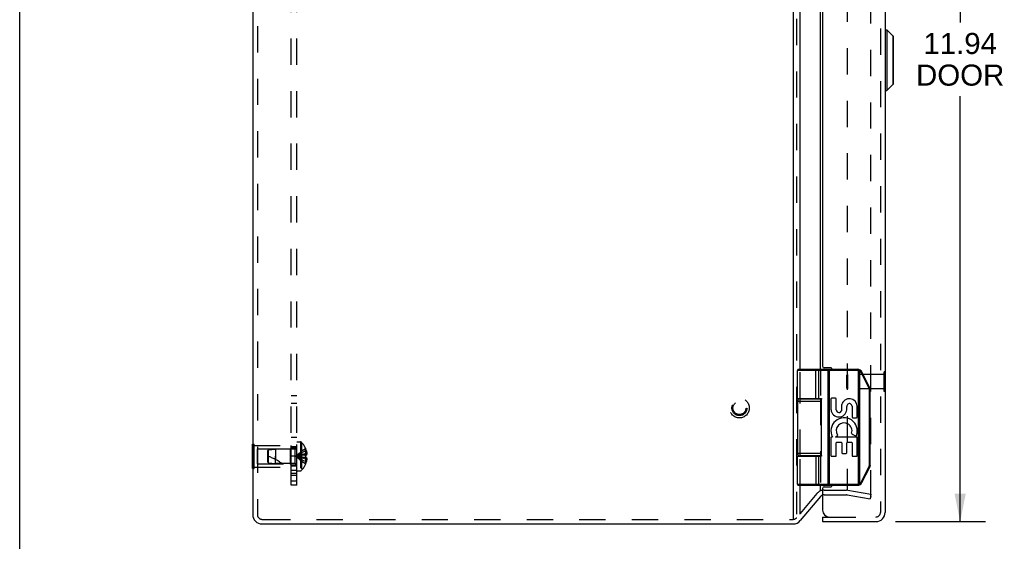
# Model space of a CAD drawing. Header units: inches. Extents: x 0 to 61.8, y 0 to 40.
# Tile 2 of 8: x 0 to 12.7, y 14.2 to 21. Entities that reach past the tile are written whole.
import ezdxf

# ---------------------------------------------------------------- set-up
doc = ezdxf.new("R2010")
doc.units = ezdxf.units.IN
doc.header["$LTSCALE"] = 3.4
doc.header["$MEASUREMENT"] = 0
doc.linetypes.add('HIDDEN', pattern=[0.2, 0.1, -0.1])
doc.layers.get('0').update_dxf_attribs({"linetype": 'CONTINUOUS'})
for name, color, linetype in [('DEFAULT_2', 8, 'HIDDEN'), ('DIMENSIONS', 7, 'CONTINUOUS'), ('DOOR_ASSEMBLY', 7, 'CONTINUOUS'), ('SUBPANEL', 7, 'CONTINUOUS')]:
    doc.layers.add(name, color=color, linetype=linetype)
doc.styles.get("Standard").update_dxf_attribs({"font": 'arial.ttf'})
doc.dimstyles.new('DIMSTYLE_1', dxfattribs={"dimtxt": 0.272727, "dimasz": 0.363636, "dimexe": 0.09, "dimexo": 0.07, "dimgap": 0.0375, "dimtad": 0, "dimtih": 1, "dimtoh": 1, "dimzin": 4, "dimdsep": 46, "dimtxsty": 'Standard', "dimblk": '_FILLED', "dimblk1": '_FILLED', "dimblk2": '_FILLED', "dimcen": 0.09, "dimadec": 3, "dimazin": 1, "dimtfac": 1, "dimtdec": 3, "dimtofl": 0, "dimtmove": 0, "dimatfit": 3, "dimldrblk": '_FILLED', "dimfxl": 0, "dimtolj": 1, "dimtzin": 4, "dimarcsym": 0})

# ---------------------------------------------------------------- blocks, each defined once
blk = doc.blocks.new('_FILLED')
at = {"color": 0, "linetype": 'ByBlock'}
blk.add_solid([(0, 0), (-1, 0.2), (-1, -0.2)], dxfattribs=at)
blk = doc.blocks.new('*D13')
at = {"layer": 'DIMENSIONS', "color": 2, "linetype": 'Continuous'}
for p, q in [((11.336, 26.41), (12.5, 26.41)), ((12.172, 26.41), (12.172, 20.928)), ((12.172, 14.47), (12.172, 19.974)), ((11.336, 14.47), (12.5, 14.47))]:
    blk.add_line(p, q, dxfattribs=at)
at = {"layer": 'DIMENSIONS', "color": 2, "linetype": 'Continuous', "xscale": 0.3636363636, "yscale": 0.3636363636, "zscale": 0.3636363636}
for p, rotation in [((12.172, 26.41), 90), ((12.172, 14.47), 270)]:
    blk.add_blockref('_FILLED', p, dxfattribs=dict(at, rotation=rotation))
at = {"layer": 'DIMENSIONS', "color": 2, "linetype": 'Continuous', "insert": (12.172, 20.792), "char_height": 0.2727, "width": 1.1416, "attachment_point": 2, "line_spacing_factor": 0.9}
blk.add_mtext('11.94\\PDOOR', dxfattribs=at)

msp = doc.modelspace()

# ---------------------------------------------------------------- linework, layer by layer
at = {"color": 7, "linetype": 'Continuous'}
for p, q in [((0, 0), (0, 40)), ((3.012, 15.471), (3.016, 15.471)), ((3.012, 15.159), (3.012, 15.471)), ((3.012, 15.315), (3.016, 15.315)), ((3.012, 15.159), (3.016, 15.159))]:
    msp.add_line(p, q, dxfattribs=at)
at = {"color": 3, "linetype": 'Continuous'}
for p, q in [((10.01, 26.42), (10.01, 14.502)), ((3.016, 26.32), (3.016, 14.56)), ((10.101, 16.44), (10.101, 24.44)), ((10.364, 16.44), (10.364, 24.44)), ((10.101, 16.06), (10.101, 16.065)), ((10.364, 16.06), (10.364, 16.065)), ((10.101, 15.315), (10.101, 15.32)), ((10.364, 15.315), (10.364, 15.32)), ((10.101, 14.566), (10.101, 14.94)), ((10.364, 14.879), (10.364, 14.94)), ((10.364, 14.796), (10.101, 14.483)), ((3.136, 14.44), (10.01, 14.44))]:
    msp.add_line(p, q, dxfattribs=at)
for centre, radius, start, end in [((10.41, 14.758), 0.06, 108.8115, 140), ((3.136, 14.56), 0.12, 180, 270), ((10.01, 14.56), 0.12, 270, 320)]:
    msp.add_arc(centre, radius, start, end, dxfattribs=at)
at = {"layer": 'DEFAULT_2', "color": 8, "linetype": 'HIDDEN'}
for p, q in [((10.055, 26.415), (10.055, 14.566)), ((3.076, 26.32), (3.076, 14.56)), ((10.71, 26.035), (10.71, 14.89)), ((11.017, 14.794), (11.017, 26.086)), ((10.101, 16.065), (10.101, 16.44)), ((10.364, 16.44), (10.364, 16.065)), ((10.101, 15.32), (10.101, 16.06)), ((10.364, 16.06), (10.364, 15.32)), ((3.016, 15.471), (3.033, 15.471)), ((3.033, 15.159), (3.033, 15.471)), ((3.033, 15.455), (3.512, 15.455)), ((3.502, 15.41), (3.512, 15.42)), ((3.512, 15.175), (3.512, 15.455)), ((3.587, 15.502), (3.634, 15.502)), ((3.587, 15.129), (3.587, 15.502)), ((3.634, 15.502), (3.634, 15.129)), ((3.649, 15.495), (3.649, 15.135)), ((3.016, 15.315), (3.033, 15.315)), ((3.075, 15.41), (3.502, 15.41)), ((3.075, 15.41), (3.075, 15.22)), ((3.212, 15.389), (3.222, 15.4)), ((3.212, 15.241), (3.212, 15.389)), ((3.222, 15.4), (3.312, 15.409)), ((3.222, 15.23), (3.222, 15.4)), ((3.559, 15.409), (3.312, 15.409)), ((3.312, 15.409), (3.312, 15.315)), ((3.312, 15.315), (3.312, 15.273)), ((3.312, 15.221), (3.312, 15.315)), ((3.502, 15.41), (3.502, 15.22)), ((3.559, 15.409), (3.559, 15.221)), ((3.636, 15.324), (3.616, 15.321)), ((3.657, 15.326), (3.636, 15.324)), ((3.679, 15.328), (3.657, 15.326)), ((3.701, 15.331), (3.678, 15.328)), ((3.701, 15.3), (3.678, 15.302)), ((3.701, 15.415), (3.7, 15.414)), ((3.7, 15.414), (3.701, 15.413)), ((3.701, 15.331), (3.7, 15.331)), ((3.701, 15.328), (3.7, 15.331)), ((3.7, 15.3), (3.701, 15.302)), ((3.701, 15.3), (3.7, 15.3)), ((3.701, 15.413), (3.701, 15.331)), ((3.701, 15.384), (3.711, 15.384)), ((3.701, 15.35), (3.716, 15.35)), ((3.701, 15.331), (3.711, 15.331)), ((3.711, 15.3), (3.701, 15.3)), ((3.701, 15.3), (3.701, 15.217)), ((10.101, 14.94), (10.101, 15.315)), ((10.364, 15.315), (10.364, 14.94)), ((3.033, 15.175), (3.512, 15.175)), ((3.075, 15.22), (3.502, 15.22)), ((3.212, 15.241), (3.222, 15.23)), ((3.222, 15.23), (3.312, 15.221)), ((3.559, 15.221), (3.312, 15.221)), ((3.502, 15.22), (3.512, 15.21)), ((3.701, 15.217), (3.7, 15.216)), ((3.7, 15.216), (3.701, 15.216)), ((3.701, 15.28), (3.716, 15.28)), ((3.701, 15.247), (3.711, 15.247)), ((3.016, 15.159), (3.033, 15.159)), ((3.587, 15.129), (3.634, 15.129)), ((10.318, 14.835), (10.055, 14.522)), ((10.41, 14.878), (10.699, 14.878)), ((10.41, 14.818), (10.699, 14.818)), ((10.71, 14.817), (11.006, 14.765)), ((10.72, 14.876), (11.017, 14.824)), ((11.017, 14.824), (11.006, 14.765)), ((3.136, 14.5), (3.163, 14.5)), ((3.163, 14.5), (9.99, 14.5)), ((9.99, 14.5), (10.01, 14.5))]:
    msp.add_line(p, q, dxfattribs=at)
for points in [[(3.7, 15.414), (3.678, 15.401), (3.657, 15.386), (3.636, 15.37), (3.616, 15.353), (3.596, 15.334), (3.577, 15.315)], [(3.701, 15.384), (3.679, 15.374), (3.657, 15.364), (3.636, 15.353), (3.616, 15.341), (3.596, 15.328), (3.577, 15.315)], [(3.701, 15.35), (3.679, 15.345), (3.657, 15.34), (3.636, 15.334), (3.616, 15.328), (3.596, 15.322), (3.577, 15.315)], [(3.616, 15.321), (3.596, 15.318), (3.577, 15.315)], [(3.616, 15.321), (3.596, 15.318), (3.577, 15.315)], [(3.7, 15.216), (3.678, 15.23), (3.657, 15.244), (3.636, 15.26), (3.616, 15.277), (3.596, 15.296), (3.577, 15.315)], [(3.701, 15.28), (3.679, 15.285), (3.657, 15.29), (3.636, 15.296), (3.616, 15.302), (3.596, 15.308), (3.577, 15.315)], [(3.701, 15.247), (3.679, 15.256), (3.657, 15.266), (3.636, 15.277), (3.616, 15.289), (3.596, 15.302), (3.577, 15.315)], [(3.679, 15.302), (3.657, 15.304), (3.636, 15.307), (3.616, 15.309), (3.596, 15.312), (3.577, 15.315)], [(3.657, 15.304), (3.636, 15.307), (3.616, 15.309), (3.596, 15.312), (3.577, 15.315)], [(3.7, 15.331), (3.701, 15.328), (3.701, 15.325), (3.701, 15.323), (3.701, 15.32), (3.701, 15.318), (3.701, 15.315)], [(3.701, 15.315), (3.701, 15.313), (3.701, 15.31), (3.701, 15.307), (3.701, 15.305), (3.701, 15.302), (3.7, 15.3)], [(3.701, 15.32), (3.701, 15.323), (3.701, 15.325)], [(3.701, 15.305), (3.701, 15.307), (3.701, 15.31)], [(3.711, 15.384), (3.712, 15.379), (3.713, 15.375), (3.713, 15.371), (3.714, 15.367), (3.715, 15.363), (3.715, 15.358), (3.715, 15.354), (3.716, 15.35)], [(3.716, 15.35), (3.716, 15.348), (3.715, 15.345), (3.715, 15.343), (3.714, 15.341), (3.714, 15.338), (3.713, 15.336), (3.712, 15.333), (3.711, 15.331)], [(3.711, 15.3), (3.712, 15.297), (3.713, 15.294), (3.714, 15.292), (3.714, 15.29), (3.715, 15.287), (3.715, 15.285), (3.716, 15.283), (3.716, 15.28)], [(3.716, 15.28), (3.715, 15.276), (3.715, 15.272), (3.715, 15.268), (3.714, 15.263), (3.713, 15.259), (3.713, 15.255), (3.712, 15.251), (3.711, 15.247)], [(11.009, 14.786), (11.008, 14.786), (11.008, 14.786)], [(11.017, 14.794), (11.017, 14.793), (11.017, 14.793), (11.017, 14.792), (11.016, 14.791), (11.016, 14.791), (11.016, 14.79), (11.015, 14.789), (11.015, 14.789), (11.014, 14.788), (11.014, 14.788), (11.013, 14.787), (11.013, 14.787), (11.012, 14.787), (11.012, 14.786), (11.011, 14.786), (11.01, 14.786), (11.01, 14.786), (11.009, 14.786)]]:
    msp.add_lwpolyline(points, dxfattribs=at)
for radius in [0.128, 0.0981, 0.094, 0.084]:
    msp.add_circle((9.315, 15.94), radius, dxfattribs=at)
for centre, radius, start, end in [((3.559, 15.437), 0.0282, 270, 360), ((3.634, 15.482), 0.02, 43.5138, 90), ((3.459, 15.315), 0.262, 22.3613, 43.5138), ((3.042, 14.77), 0.571, 52.1862, 72.6646), ((3.459, 15.315), 0.261, 15.1941, 22.0894), ((3.559, 15.193), 0.0282, 0, 90), ((3.459, 15.315), 0.262, 316.4862, 337.6387), ((3.459, 15.315), 0.261, 337.9106, 344.8059), ((3.634, 15.149), 0.02, 270, 316.4862), ((10.41, 14.758), 0.12, 90, 140), ((10.41, 14.758), 0.06, 90, 108.8115), ((10.699, 14.758), 0.12, 80, 90), ((10.699, 14.758), 0.06, 80, 90), ((3.136, 14.56), 0.06, 180, 270), ((10.01, 14.56), 0.06, 270, 320)]:
    msp.add_arc(centre, radius, start, end, dxfattribs=at)
at = {"layer": 'DOOR_ASSEMBLY', "color": 8, "linetype": 'HIDDEN'}
for p, q in [((11.141, 26.29), (11.141, 14.59)), ((10.705, 16.364), (10.715, 16.374)), ((10.705, 16.196), (10.705, 16.364)), ((11.187, 16.374), (10.715, 16.374)), ((10.715, 16.374), (10.715, 16.186)), ((11.201, 16.408), (11.187, 16.408)), ((11.187, 16.152), (11.187, 16.408)), ((10.705, 16.196), (10.715, 16.186)), ((11.187, 16.186), (10.715, 16.186)), ((11.201, 16.152), (11.187, 16.152)), ((10.481, 14.53), (11.081, 14.53))]:
    msp.add_line(p, q, dxfattribs=at)
at = {"layer": 'DOOR_ASSEMBLY', "color": 3, "linetype": 'Continuous'}
for p, q in [((11.201, 26.29), (11.201, 14.59)), ((10.391, 24.4), (10.391, 16.48)), ((10.496, 16.46), (10.411, 16.46)), ((10.411, 14.92), (10.496, 14.92)), ((10.391, 14.9), (10.391, 14.62)), ((10.391, 14.47), (11.081, 14.47))]:
    msp.add_line(p, q, dxfattribs=at)
at = {"layer": 'DOOR_ASSEMBLY', "color": 7, "linetype": 'Continuous'}
for p, q in [((11.204, 20.834), (11.223, 20.834)), ((11.204, 20.046), (11.204, 20.834)), ((11.223, 20.834), (11.306, 20.751)), ((11.223, 20.834), (11.223, 20.046)), ((11.306, 20.129), (11.306, 20.751)), ((11.308, 20.134), (11.308, 20.746)), ((11.204, 20.046), (11.223, 20.046)), ((11.223, 20.046), (11.306, 20.129)), ((10.845, 16.44), (10.081, 16.44)), ((10.298, 16.44), (10.298, 16.44)), ((10.299, 16.44), (10.298, 16.44)), ((10.299, 16.44), (10.299, 16.44)), ((10.299, 16.44), (10.299, 16.44)), ((10.299, 16.44), (10.299, 16.44)), ((10.481, 14.94), (10.481, 16.44)), ((10.845, 16.427), (10.845, 16.44)), ((10.845, 16.427), (10.068, 16.427)), ((10.068, 16.065), (10.068, 16.427)), ((10.305, 16.065), (10.305, 16.427)), ((10.305, 16.065), (10.305, 16.427)), ((10.341, 16.065), (10.341, 16.427)), ((10.461, 16.435), (10.461, 16.436)), ((10.461, 16.434), (10.461, 16.435)), ((10.461, 16.435), (10.461, 16.435)), ((10.461, 16.435), (10.461, 16.435)), ((10.461, 16.434), (10.461, 16.434)), ((10.461, 16.434), (10.461, 16.434)), ((10.461, 16.433), (10.461, 16.433)), ((10.461, 16.432), (10.461, 16.433)), ((10.461, 16.432), (10.461, 16.432)), ((10.461, 16.431), (10.461, 16.432)), ((10.461, 16.431), (10.461, 16.431)), ((10.461, 16.431), (10.461, 16.431)), ((10.462, 16.43), (10.461, 16.431)), ((10.462, 16.43), (10.462, 16.43)), ((10.462, 16.429), (10.462, 16.43)), ((10.462, 16.429), (10.462, 16.429)), ((10.462, 16.428), (10.462, 16.429)), ((10.462, 16.428), (10.462, 16.428)), ((10.462, 16.428), (10.462, 16.428)), ((10.462, 14.953), (10.462, 16.428)), ((10.857, 16.426), (10.86, 16.438)), ((10.857, 14.955), (10.857, 16.426)), ((10.875, 16.42), (10.876, 16.42)), ((10.875, 16.419), (10.875, 16.42)), ((10.875, 14.961), (10.875, 16.419)), ((10.875, 16.419), (10.875, 16.419)), ((10.876, 16.421), (10.877, 16.422)), ((10.876, 16.421), (10.876, 16.421)), ((10.876, 16.42), (10.876, 16.421)), ((10.877, 16.423), (10.878, 16.423)), ((10.877, 16.423), (10.877, 16.423)), ((10.877, 16.423), (10.877, 16.423)), ((10.877, 16.422), (10.877, 16.423)), ((10.877, 16.422), (10.877, 16.422)), ((10.878, 16.425), (10.879, 16.425)), ((10.878, 16.425), (10.878, 16.425)), ((10.878, 16.424), (10.878, 16.425)), ((10.878, 16.424), (10.878, 16.424)), ((10.878, 16.424), (10.878, 16.424)), ((10.878, 16.423), (10.878, 16.424)), ((10.879, 16.426), (10.879, 16.426)), ((10.879, 16.426), (10.879, 16.426)), ((10.879, 16.426), (10.879, 16.426)), ((10.879, 16.425), (10.879, 16.426)), ((10.993, 16.197), (10.891, 16.4)), ((10.891, 16.4), (10.892, 16.4)), ((10.892, 16.4), (10.893, 16.4)), ((10.893, 16.4), (10.894, 16.401)), ((10.894, 16.401), (10.895, 16.402)), ((10.894, 16.401), (10.894, 16.401)), ((10.895, 16.402), (10.896, 16.402)), ((10.896, 16.402), (10.897, 16.403)), ((10.896, 16.402), (10.896, 16.402)), ((10.897, 16.403), (10.898, 16.403)), ((10.897, 16.403), (10.897, 16.403)), ((10.898, 16.404), (10.899, 16.404)), ((10.898, 16.403), (10.898, 16.404)), ((10.898, 16.403), (10.898, 16.403)), ((10.899, 16.404), (10.9, 16.404)), ((10.899, 16.404), (10.899, 16.404)), ((10.899, 16.404), (10.899, 16.404)), ((10.899, 16.404), (10.899, 16.404)), ((10.9, 16.404), (10.9, 16.404)), ((10.9, 16.404), (10.9, 16.404)), ((11.002, 16.203), (10.901, 16.406)), ((11.205, 16.408), (11.201, 16.408)), ((11.205, 16.152), (11.205, 16.408)), ((10.993, 16.198), (10.994, 16.198)), ((10.993, 16.197), (10.993, 16.198)), ((10.994, 16.198), (10.995, 16.199)), ((10.995, 16.199), (10.996, 16.199)), ((10.995, 16.199), (10.995, 16.199)), ((10.996, 16.199), (10.997, 16.2)), ((10.997, 16.2), (10.998, 16.2)), ((10.997, 16.2), (10.997, 16.2)), ((10.998, 16.201), (10.999, 16.201)), ((10.998, 16.2), (10.998, 16.201)), ((10.999, 16.201), (11, 16.201)), ((10.999, 16.201), (10.999, 16.201)), ((11, 16.202), (11.001, 16.202)), ((11, 16.202), (11, 16.202)), ((11, 16.201), (11, 16.202)), ((11, 16.201), (11, 16.201)), ((11.001, 16.202), (11.001, 16.202)), ((11.001, 16.202), (11.001, 16.202)), ((11.001, 16.202), (11.001, 16.202)), ((10.098, 16.06), (10.377, 16.06)), ((10.148, 16.065), (10.148, 16.06)), ((10.304, 16.065), (10.304, 16.06)), ((10.5, 16.058), (10.5, 15.917)), ((10.56, 16.066), (10.508, 16.066)), ((10.568, 15.916), (10.568, 16.058)), ((10.998, 16.175), (11.009, 16.175)), ((10.998, 15.205), (10.998, 16.175)), ((11.009, 15.205), (11.009, 16.175)), ((11.205, 16.152), (11.201, 16.152)), ((10.068, 16.03), (10.379, 16.03)), ((10.068, 16.03), (10.068, 15.35)), ((10.379, 15.325), (10.379, 16.055)), ((10.638, 15.984), (10.638, 15.91)), ((10.704, 15.918), (10.704, 15.96)), ((10.773, 15.963), (10.773, 15.823)), ((10.84, 15.823), (10.84, 15.963)), ((10.781, 15.815), (10.832, 15.815)), ((10.5, 15.557), (10.5, 15.325)), ((10.52, 15.565), (10.508, 15.565)), ((10.557, 15.565), (10.583, 15.583)), ((10.832, 15.565), (10.557, 15.565)), ((10.774, 15.6), (10.819, 15.58)), ((10.84, 15.325), (10.84, 15.557)), ((10.568, 15.325), (10.568, 15.489)), ((10.577, 15.498), (10.632, 15.498)), ((10.64, 15.489), (10.64, 15.36)), ((10.704, 15.36), (10.704, 15.489)), ((10.712, 15.498), (10.764, 15.498)), ((10.773, 15.489), (10.773, 15.325)), ((10.379, 15.35), (10.068, 15.35)), ((10.068, 15.315), (10.359, 15.315)), ((10.068, 14.953), (10.068, 15.315)), ((10.377, 15.32), (10.098, 15.32)), ((10.148, 15.32), (10.148, 15.315)), ((10.304, 15.32), (10.304, 15.315)), ((10.341, 14.953), (10.341, 15.315)), ((10.508, 15.317), (10.56, 15.317)), ((10.648, 15.351), (10.695, 15.351)), ((10.781, 15.317), (10.832, 15.317)), ((10.891, 14.98), (10.993, 15.183)), ((10.901, 14.975), (11.002, 15.177)), ((10.993, 15.183), (10.994, 15.182)), ((10.994, 15.182), (10.994, 15.182)), ((10.995, 15.181), (10.996, 15.181)), ((10.996, 15.181), (10.997, 15.181)), ((10.997, 15.181), (10.997, 15.18)), ((10.997, 15.18), (10.998, 15.18)), ((10.998, 15.205), (11.009, 15.205)), ((10.998, 15.18), (10.998, 15.18)), ((10.998, 15.18), (10.999, 15.179)), ((10.999, 15.179), (10.999, 15.179)), ((10.999, 15.179), (10.999, 15.179)), ((10.999, 15.179), (11, 15.179)), ((11, 15.179), (11, 15.179)), ((11, 15.179), (11, 15.179)), ((11, 15.179), (11, 15.178)), ((11, 15.178), (11.001, 15.178)), ((10.068, 14.953), (10.845, 14.953)), ((10.081, 14.94), (10.845, 14.94)), ((10.299, 14.94), (10.298, 14.94)), ((10.298, 14.94), (10.298, 14.94)), ((10.299, 14.94), (10.299, 14.94)), ((10.299, 14.94), (10.299, 14.94)), ((10.299, 14.94), (10.299, 14.94)), ((10.299, 14.94), (10.299, 14.94)), ((10.462, 14.95), (10.461, 14.95)), ((10.461, 14.95), (10.461, 14.949)), ((10.461, 14.949), (10.461, 14.949)), ((10.461, 14.949), (10.461, 14.948)), ((10.461, 14.948), (10.461, 14.948)), ((10.461, 14.948), (10.461, 14.948)), ((10.461, 14.948), (10.461, 14.947)), ((10.461, 14.947), (10.461, 14.947)), ((10.461, 14.947), (10.461, 14.946)), ((10.461, 14.946), (10.461, 14.946)), ((10.461, 14.946), (10.461, 14.946)), ((10.461, 14.946), (10.461, 14.945)), ((10.462, 14.953), (10.462, 14.953)), ((10.462, 14.953), (10.462, 14.952)), ((10.462, 14.952), (10.462, 14.952)), ((10.462, 14.952), (10.462, 14.951)), ((10.462, 14.951), (10.462, 14.951)), ((10.462, 14.951), (10.462, 14.951)), ((10.462, 14.951), (10.462, 14.95)), ((10.845, 14.953), (10.845, 14.94)), ((10.857, 14.955), (10.86, 14.942)), ((10.875, 14.961), (10.875, 14.961)), ((10.875, 14.961), (10.875, 14.96)), ((10.875, 14.96), (10.876, 14.96)), ((10.876, 14.96), (10.876, 14.959)), ((10.876, 14.959), (10.876, 14.959)), ((10.876, 14.959), (10.877, 14.958)), ((10.877, 14.958), (10.877, 14.958)), ((10.877, 14.958), (10.877, 14.958)), ((10.877, 14.958), (10.877, 14.957)), ((10.877, 14.957), (10.877, 14.957)), ((10.877, 14.957), (10.878, 14.957)), ((10.878, 14.957), (10.878, 14.956)), ((10.878, 14.956), (10.878, 14.956)), ((10.878, 14.956), (10.878, 14.956)), ((10.878, 14.956), (10.878, 14.955)), ((10.878, 14.955), (10.878, 14.955)), ((10.878, 14.955), (10.879, 14.955)), ((10.879, 14.955), (10.879, 14.954)), ((10.879, 14.954), (10.879, 14.954)), ((10.891, 14.98), (10.892, 14.98)), ((10.892, 14.98), (10.893, 14.98)), ((10.893, 14.98), (10.894, 14.979)), ((10.894, 14.979), (10.895, 14.979)), ((10.895, 14.979), (10.895, 14.978)), ((10.895, 14.978), (10.896, 14.978)), ((10.896, 14.978), (10.896, 14.978)), ((10.896, 14.978), (10.897, 14.978)), ((10.897, 14.978), (10.897, 14.977)), ((10.897, 14.977), (10.898, 14.977)), ((10.898, 14.977), (10.898, 14.977)), ((10.898, 14.977), (10.898, 14.977)), ((10.898, 14.977), (10.899, 14.977)), ((10.899, 14.977), (10.899, 14.976)), ((10.899, 14.976), (10.899, 14.976)), ((10.899, 14.976), (10.899, 14.976)), ((10.899, 14.976), (10.9, 14.976)), ((10.9, 14.976), (10.9, 14.976)), ((10.391, 14.53), (10.481, 14.53)), ((10.391, 14.53), (10.391, 14.47))]:
    msp.add_line(p, q, dxfattribs=at)
for points in [[(10.305, 16.427), (10.305, 16.428), (10.305, 16.428), (10.305, 16.428), (10.305, 16.428), (10.305, 16.428), (10.305, 16.429), (10.305, 16.429), (10.305, 16.429), (10.305, 16.429), (10.305, 16.429), (10.305, 16.43), (10.305, 16.43), (10.305, 16.43), (10.305, 16.43), (10.305, 16.431), (10.305, 16.431), (10.305, 16.431), (10.305, 16.431), (10.305, 16.431), (10.304, 16.432), (10.304, 16.432), (10.304, 16.432), (10.304, 16.432), (10.304, 16.432), (10.304, 16.433), (10.304, 16.433), (10.304, 16.433), (10.304, 16.433), (10.304, 16.433), (10.304, 16.434), (10.304, 16.434), (10.304, 16.434), (10.304, 16.434), (10.304, 16.434), (10.304, 16.434), (10.304, 16.435), (10.304, 16.435), (10.304, 16.435), (10.303, 16.435), (10.303, 16.435), (10.303, 16.435), (10.303, 16.436), (10.303, 16.436), (10.303, 16.436), (10.303, 16.436), (10.303, 16.436), (10.303, 16.436), (10.303, 16.437), (10.303, 16.437), (10.303, 16.437), (10.303, 16.437), (10.302, 16.437), (10.302, 16.437), (10.302, 16.437), (10.302, 16.438), (10.302, 16.438), (10.302, 16.438), (10.302, 16.438), (10.302, 16.438), (10.302, 16.438), (10.302, 16.438), (10.302, 16.438), (10.301, 16.438), (10.301, 16.439), (10.301, 16.439), (10.301, 16.439), (10.301, 16.439), (10.301, 16.439), (10.301, 16.439), (10.301, 16.439), (10.301, 16.439), (10.301, 16.439), (10.3, 16.439), (10.3, 16.439), (10.3, 16.44), (10.3, 16.44), (10.3, 16.44), (10.3, 16.44), (10.3, 16.44), (10.3, 16.44), (10.3, 16.44), (10.3, 16.44), (10.299, 16.44), (10.299, 16.44), (10.299, 16.44), (10.299, 16.44), (10.299, 16.44)], [(10.305, 16.427), (10.305, 16.428), (10.305, 16.428), (10.305, 16.428), (10.305, 16.428), (10.305, 16.428), (10.305, 16.429), (10.305, 16.429), (10.305, 16.429), (10.305, 16.429), (10.305, 16.429), (10.305, 16.43), (10.305, 16.43), (10.305, 16.43), (10.305, 16.43), (10.305, 16.431), (10.305, 16.431), (10.305, 16.431), (10.305, 16.431), (10.305, 16.431), (10.305, 16.432), (10.304, 16.432), (10.304, 16.432), (10.304, 16.432), (10.304, 16.432), (10.304, 16.433), (10.304, 16.433), (10.304, 16.433), (10.304, 16.433), (10.304, 16.433), (10.304, 16.434), (10.304, 16.434), (10.304, 16.434), (10.304, 16.434), (10.304, 16.434), (10.304, 16.434), (10.304, 16.435), (10.304, 16.435), (10.304, 16.435), (10.304, 16.435), (10.303, 16.435), (10.303, 16.435), (10.303, 16.436), (10.303, 16.436), (10.303, 16.436), (10.303, 16.436), (10.303, 16.436), (10.303, 16.436), (10.303, 16.437), (10.303, 16.437), (10.303, 16.437), (10.303, 16.437), (10.303, 16.437), (10.302, 16.437), (10.302, 16.437), (10.302, 16.438), (10.302, 16.438), (10.302, 16.438), (10.302, 16.438), (10.302, 16.438), (10.302, 16.438), (10.302, 16.438), (10.302, 16.438), (10.302, 16.438), (10.301, 16.439), (10.301, 16.439), (10.301, 16.439), (10.301, 16.439), (10.301, 16.439), (10.301, 16.439), (10.301, 16.439), (10.301, 16.439), (10.301, 16.439), (10.301, 16.439), (10.3, 16.439), (10.3, 16.44), (10.3, 16.44), (10.3, 16.44), (10.3, 16.44), (10.3, 16.44), (10.3, 16.44), (10.3, 16.44), (10.3, 16.44), (10.299, 16.44), (10.299, 16.44), (10.299, 16.44), (10.299, 16.44), (10.299, 16.44), (10.299, 16.44)], [(10.341, 16.427), (10.341, 16.427), (10.341, 16.428), (10.341, 16.428), (10.341, 16.428), (10.341, 16.428), (10.341, 16.428), (10.341, 16.429), (10.341, 16.429), (10.341, 16.429), (10.341, 16.429), (10.341, 16.429), (10.341, 16.43), (10.341, 16.43), (10.341, 16.43), (10.341, 16.43), (10.341, 16.431), (10.34, 16.431), (10.34, 16.431), (10.34, 16.431), (10.34, 16.431), (10.34, 16.432), (10.34, 16.432), (10.34, 16.432), (10.34, 16.432), (10.34, 16.432), (10.34, 16.433), (10.34, 16.433), (10.34, 16.433), (10.34, 16.433), (10.34, 16.433), (10.34, 16.434), (10.34, 16.434), (10.339, 16.434), (10.339, 16.434), (10.339, 16.434), (10.339, 16.434), (10.339, 16.435), (10.339, 16.435), (10.339, 16.435), (10.339, 16.435), (10.339, 16.435), (10.339, 16.435), (10.338, 16.436), (10.338, 16.436), (10.338, 16.436), (10.338, 16.436), (10.338, 16.436), (10.338, 16.436), (10.338, 16.437), (10.338, 16.437), (10.338, 16.437), (10.337, 16.437), (10.337, 16.437), (10.337, 16.437), (10.337, 16.437), (10.337, 16.438), (10.337, 16.438), (10.337, 16.438), (10.336, 16.438), (10.336, 16.438), (10.336, 16.438), (10.336, 16.438), (10.336, 16.438), (10.336, 16.438), (10.336, 16.439), (10.335, 16.439), (10.335, 16.439), (10.335, 16.439), (10.335, 16.439), (10.335, 16.439), (10.335, 16.439), (10.335, 16.439), (10.334, 16.439), (10.334, 16.439), (10.334, 16.439), (10.334, 16.44), (10.334, 16.44), (10.334, 16.44), (10.333, 16.44), (10.333, 16.44), (10.333, 16.44), (10.333, 16.44), (10.333, 16.44), (10.333, 16.44), (10.333, 16.44), (10.332, 16.44), (10.332, 16.44), (10.332, 16.44), (10.332, 16.44), (10.332, 16.44), (10.332, 16.44), (10.331, 16.44), (10.331, 16.44), (10.331, 16.44)], [(10.461, 16.436), (10.461, 16.436), (10.461, 16.436), (10.461, 16.436), (10.461, 16.436), (10.461, 16.436), (10.461, 16.437), (10.461, 16.437), (10.461, 16.437), (10.461, 16.437), (10.461, 16.437), (10.461, 16.437), (10.461, 16.437), (10.461, 16.438), (10.461, 16.438), (10.461, 16.438), (10.461, 16.438), (10.461, 16.438), (10.461, 16.438), (10.461, 16.438), (10.461, 16.438), (10.461, 16.438), (10.46, 16.439), (10.46, 16.439), (10.46, 16.439), (10.46, 16.439), (10.46, 16.439), (10.46, 16.439), (10.46, 16.439), (10.46, 16.439), (10.46, 16.439), (10.46, 16.439), (10.46, 16.439), (10.46, 16.44), (10.46, 16.44), (10.46, 16.44), (10.46, 16.44), (10.46, 16.44), (10.46, 16.44), (10.46, 16.44), (10.46, 16.44), (10.46, 16.44), (10.46, 16.44), (10.46, 16.44), (10.46, 16.44), (10.46, 16.44), (10.46, 16.44), (10.46, 16.44), (10.46, 16.44), (10.46, 16.44), (10.46, 16.44), (10.46, 16.44)], [(10.461, 16.433), (10.461, 16.433), (10.461, 16.434)], [(10.875, 16.419), (10.874, 16.419), (10.874, 16.419), (10.873, 16.42), (10.873, 16.42), (10.872, 16.42), (10.872, 16.42), (10.871, 16.421), (10.871, 16.421), (10.87, 16.421), (10.869, 16.422), (10.869, 16.422), (10.868, 16.422), (10.868, 16.422), (10.867, 16.422), (10.867, 16.423), (10.866, 16.423), (10.866, 16.423), (10.865, 16.423), (10.865, 16.424), (10.864, 16.424), (10.863, 16.424), (10.863, 16.424), (10.862, 16.424), (10.862, 16.424), (10.861, 16.425), (10.861, 16.425), (10.86, 16.425), (10.86, 16.425), (10.859, 16.425), (10.858, 16.425), (10.858, 16.426), (10.857, 16.426)], [(10.891, 16.4), (10.891, 16.4), (10.891, 16.401), (10.891, 16.401), (10.89, 16.402), (10.89, 16.402), (10.89, 16.403), (10.89, 16.403), (10.889, 16.403), (10.889, 16.404), (10.889, 16.404), (10.889, 16.405), (10.888, 16.405), (10.888, 16.406), (10.888, 16.406), (10.887, 16.407), (10.887, 16.407), (10.887, 16.407), (10.886, 16.408), (10.886, 16.408), (10.886, 16.409), (10.885, 16.409), (10.885, 16.41), (10.885, 16.41), (10.884, 16.41), (10.884, 16.411), (10.884, 16.411), (10.883, 16.412), (10.883, 16.412), (10.882, 16.412), (10.882, 16.413), (10.882, 16.413), (10.881, 16.413), (10.881, 16.414), (10.881, 16.414), (10.88, 16.415), (10.88, 16.415), (10.879, 16.415), (10.879, 16.416), (10.879, 16.416), (10.878, 16.416), (10.878, 16.417), (10.877, 16.417), (10.877, 16.417), (10.876, 16.418), (10.876, 16.418), (10.876, 16.418), (10.875, 16.418), (10.875, 16.419)], [(10.879, 16.426), (10.879, 16.427), (10.879, 16.427), (10.879, 16.427), (10.879, 16.427), (10.879, 16.427), (10.879, 16.427), (10.879, 16.427), (10.88, 16.427), (10.88, 16.427), (10.88, 16.428), (10.88, 16.428), (10.88, 16.428), (10.88, 16.428), (10.88, 16.428), (10.88, 16.428), (10.88, 16.428), (10.88, 16.428), (10.88, 16.428), (10.88, 16.428), (10.88, 16.429), (10.88, 16.429), (10.88, 16.429), (10.88, 16.429), (10.88, 16.429), (10.88, 16.429), (10.88, 16.429), (10.88, 16.429), (10.88, 16.429), (10.88, 16.429), (10.88, 16.429), (10.88, 16.429), (10.88, 16.429), (10.88, 16.429), (10.88, 16.429), (10.88, 16.429), (10.88, 16.429), (10.88, 16.429), (10.88, 16.43), (10.88, 16.43), (10.88, 16.43), (10.88, 16.43), (10.88, 16.43), (10.88, 16.43)], [(10.9, 16.404), (10.9, 16.405), (10.9, 16.405), (10.9, 16.405), (10.9, 16.405), (10.9, 16.405), (10.9, 16.405), (10.901, 16.405), (10.901, 16.405), (10.901, 16.405), (10.901, 16.405), (10.901, 16.405), (10.901, 16.405), (10.901, 16.405), (10.901, 16.405), (10.901, 16.405), (10.901, 16.405), (10.901, 16.405), (10.901, 16.405), (10.901, 16.405), (10.901, 16.405), (10.901, 16.405), (10.901, 16.405), (10.901, 16.405), (10.901, 16.405), (10.901, 16.405), (10.901, 16.405), (10.901, 16.406), (10.901, 16.406), (10.901, 16.406), (10.901, 16.406)], [(10.998, 16.175), (10.998, 16.176), (10.998, 16.176), (10.998, 16.177), (10.998, 16.178), (10.998, 16.178), (10.998, 16.179), (10.998, 16.179), (10.998, 16.18), (10.998, 16.18), (10.998, 16.181), (10.997, 16.181), (10.997, 16.182), (10.997, 16.182), (10.997, 16.183), (10.997, 16.183), (10.997, 16.184), (10.997, 16.185), (10.997, 16.185), (10.997, 16.186), (10.997, 16.186), (10.996, 16.187), (10.996, 16.187), (10.996, 16.188), (10.996, 16.188), (10.996, 16.189), (10.996, 16.189), (10.996, 16.19), (10.995, 16.19), (10.995, 16.191), (10.995, 16.191), (10.995, 16.192), (10.995, 16.192), (10.995, 16.193), (10.994, 16.193), (10.994, 16.194), (10.994, 16.194), (10.994, 16.195), (10.994, 16.196), (10.993, 16.196), (10.993, 16.196), (10.993, 16.197), (10.993, 16.197)], [(11.001, 16.202), (11.001, 16.202), (11.001, 16.202), (11.001, 16.202), (11.001, 16.202), (11.002, 16.202), (11.002, 16.203), (11.002, 16.203), (11.002, 16.203), (11.002, 16.203), (11.002, 16.203), (11.002, 16.203), (11.002, 16.203), (11.002, 16.203), (11.002, 16.203), (11.002, 16.203), (11.002, 16.203), (11.002, 16.203), (11.002, 16.203), (11.002, 16.203), (11.002, 16.203), (11.002, 16.203), (11.002, 16.203), (11.002, 16.203), (11.002, 16.203), (11.002, 16.203), (11.002, 16.203), (11.002, 16.203), (11.002, 16.203), (11.002, 16.203), (11.002, 16.203)], [(10.068, 16.065), (10.359, 16.065), (10.36, 16.065), (10.36, 16.065), (10.361, 16.065), (10.362, 16.065), (10.362, 16.065), (10.363, 16.065), (10.364, 16.065), (10.364, 16.065), (10.365, 16.065), (10.365, 16.065), (10.366, 16.065), (10.366, 16.065), (10.367, 16.065), (10.367, 16.064), (10.368, 16.064), (10.368, 16.064), (10.368, 16.064), (10.369, 16.064), (10.369, 16.064), (10.37, 16.064), (10.37, 16.064), (10.37, 16.064), (10.371, 16.064), (10.371, 16.063), (10.371, 16.063), (10.372, 16.063), (10.372, 16.063), (10.372, 16.063), (10.372, 16.063), (10.373, 16.063), (10.373, 16.063), (10.373, 16.063), (10.373, 16.062), (10.374, 16.062), (10.374, 16.062), (10.374, 16.062), (10.374, 16.062), (10.374, 16.062), (10.375, 16.062), (10.375, 16.062), (10.375, 16.062), (10.375, 16.061), (10.375, 16.061), (10.376, 16.061), (10.376, 16.061), (10.376, 16.061), (10.376, 16.061), (10.376, 16.061), (10.376, 16.061), (10.376, 16.06), (10.377, 16.06), (10.377, 16.06), (10.377, 16.06), (10.377, 16.06), (10.377, 16.06), (10.377, 16.06), (10.377, 16.06), (10.377, 16.059), (10.377, 16.059), (10.378, 16.059), (10.378, 16.059), (10.378, 16.059), (10.378, 16.059), (10.378, 16.059), (10.378, 16.059), (10.378, 16.058), (10.378, 16.058), (10.378, 16.058), (10.378, 16.058), (10.378, 16.058), (10.378, 16.058), (10.378, 16.058), (10.378, 16.058), (10.378, 16.058), (10.378, 16.057), (10.379, 16.057), (10.379, 16.057), (10.379, 16.057), (10.379, 16.057), (10.379, 16.057), (10.379, 16.057), (10.379, 16.057), (10.379, 16.057), (10.379, 16.056), (10.379, 16.056), (10.379, 16.056), (10.379, 16.056), (10.379, 16.056), (10.379, 16.056), (10.379, 16.056), (10.379, 16.056), (10.379, 16.056), (10.379, 16.056), (10.379, 16.055), (10.379, 16.055), (10.379, 16.055), (10.379, 16.055)], [(10.305, 15.315), (10.305, 14.953), (10.305, 14.953), (10.305, 14.952), (10.305, 14.952), (10.305, 14.952), (10.305, 14.952), (10.305, 14.952), (10.305, 14.951), (10.305, 14.951), (10.305, 14.951), (10.305, 14.951), (10.305, 14.951), (10.305, 14.95), (10.305, 14.95), (10.305, 14.95), (10.305, 14.95), (10.305, 14.949), (10.305, 14.949), (10.305, 14.949), (10.305, 14.949), (10.304, 14.949), (10.304, 14.948), (10.304, 14.948), (10.304, 14.948), (10.304, 14.948), (10.304, 14.948), (10.304, 14.947), (10.304, 14.947), (10.304, 14.947), (10.304, 14.947), (10.304, 14.947), (10.304, 14.946), (10.304, 14.946), (10.304, 14.946), (10.304, 14.946), (10.304, 14.946), (10.304, 14.946), (10.304, 14.945), (10.304, 14.945), (10.303, 14.945), (10.303, 14.945), (10.303, 14.945), (10.303, 14.945), (10.303, 14.944), (10.303, 14.944), (10.303, 14.944), (10.303, 14.944), (10.303, 14.944), (10.303, 14.944), (10.303, 14.943), (10.303, 14.943), (10.303, 14.943), (10.302, 14.943), (10.302, 14.943), (10.302, 14.943), (10.302, 14.943), (10.302, 14.943), (10.302, 14.942), (10.302, 14.942), (10.302, 14.942), (10.302, 14.942), (10.302, 14.942), (10.302, 14.942), (10.301, 14.942), (10.301, 14.942), (10.301, 14.941), (10.301, 14.941), (10.301, 14.941), (10.301, 14.941), (10.301, 14.941), (10.301, 14.941), (10.301, 14.941), (10.301, 14.941), (10.3, 14.941), (10.3, 14.941), (10.3, 14.941), (10.3, 14.941), (10.3, 14.941), (10.3, 14.941), (10.3, 14.94), (10.3, 14.94), (10.3, 14.94), (10.3, 14.94), (10.299, 14.94), (10.299, 14.94), (10.299, 14.94), (10.299, 14.94), (10.299, 14.94)], [(10.305, 15.315), (10.305, 14.953), (10.305, 14.953), (10.305, 14.952), (10.305, 14.952), (10.305, 14.952), (10.305, 14.952), (10.305, 14.952), (10.305, 14.951), (10.305, 14.951), (10.305, 14.951), (10.305, 14.951), (10.305, 14.951), (10.305, 14.95), (10.305, 14.95), (10.305, 14.95), (10.305, 14.95), (10.305, 14.949), (10.305, 14.949), (10.305, 14.949), (10.305, 14.949), (10.305, 14.949), (10.304, 14.948), (10.304, 14.948), (10.304, 14.948), (10.304, 14.948), (10.304, 14.948), (10.304, 14.947), (10.304, 14.947), (10.304, 14.947), (10.304, 14.947), (10.304, 14.947), (10.304, 14.946), (10.304, 14.946), (10.304, 14.946), (10.304, 14.946), (10.304, 14.946), (10.304, 14.946), (10.304, 14.945), (10.304, 14.945), (10.304, 14.945), (10.303, 14.945), (10.303, 14.945), (10.303, 14.945), (10.303, 14.944), (10.303, 14.944), (10.303, 14.944), (10.303, 14.944), (10.303, 14.944), (10.303, 14.944), (10.303, 14.943), (10.303, 14.943), (10.303, 14.943), (10.303, 14.943), (10.302, 14.943), (10.302, 14.943), (10.302, 14.943), (10.302, 14.943), (10.302, 14.942), (10.302, 14.942), (10.302, 14.942), (10.302, 14.942), (10.302, 14.942), (10.302, 14.942), (10.302, 14.942), (10.301, 14.942), (10.301, 14.941), (10.301, 14.941), (10.301, 14.941), (10.301, 14.941), (10.301, 14.941), (10.301, 14.941), (10.301, 14.941), (10.301, 14.941), (10.301, 14.941), (10.3, 14.941), (10.3, 14.941), (10.3, 14.941), (10.3, 14.941), (10.3, 14.941), (10.3, 14.94), (10.3, 14.94), (10.3, 14.94), (10.3, 14.94), (10.299, 14.94), (10.299, 14.94), (10.299, 14.94), (10.299, 14.94), (10.299, 14.94)], [(10.379, 15.325), (10.379, 15.325), (10.379, 15.325), (10.379, 15.325), (10.379, 15.325), (10.379, 15.325), (10.379, 15.324), (10.379, 15.324), (10.379, 15.324), (10.379, 15.324), (10.379, 15.324), (10.379, 15.324), (10.379, 15.324), (10.379, 15.324), (10.379, 15.324), (10.379, 15.323), (10.379, 15.323), (10.379, 15.323), (10.379, 15.323), (10.379, 15.323), (10.379, 15.323), (10.379, 15.323), (10.378, 15.323), (10.378, 15.323), (10.378, 15.322), (10.378, 15.322), (10.378, 15.322), (10.378, 15.322), (10.378, 15.322), (10.378, 15.322), (10.378, 15.322), (10.378, 15.322), (10.378, 15.322), (10.378, 15.321), (10.378, 15.321), (10.378, 15.321), (10.378, 15.321), (10.378, 15.321), (10.377, 15.321), (10.377, 15.321), (10.377, 15.321), (10.377, 15.321), (10.377, 15.32), (10.377, 15.32), (10.377, 15.32), (10.377, 15.32), (10.377, 15.32), (10.376, 15.32), (10.376, 15.32), (10.376, 15.32), (10.376, 15.319), (10.376, 15.319), (10.376, 15.319), (10.376, 15.319), (10.375, 15.319), (10.375, 15.319), (10.375, 15.319), (10.375, 15.319), (10.375, 15.318), (10.374, 15.318), (10.374, 15.318), (10.374, 15.318), (10.374, 15.318), (10.374, 15.318), (10.373, 15.318), (10.373, 15.318), (10.373, 15.317), (10.373, 15.317), (10.372, 15.317), (10.372, 15.317), (10.372, 15.317), (10.372, 15.317), (10.371, 15.317), (10.371, 15.317), (10.371, 15.317), (10.37, 15.316), (10.37, 15.316), (10.37, 15.316), (10.369, 15.316), (10.369, 15.316), (10.368, 15.316), (10.368, 15.316), (10.368, 15.316), (10.367, 15.316), (10.367, 15.316), (10.366, 15.316), (10.366, 15.316), (10.365, 15.315), (10.365, 15.315), (10.364, 15.315), (10.364, 15.315), (10.363, 15.315), (10.362, 15.315), (10.362, 15.315), (10.361, 15.315), (10.36, 15.315), (10.36, 15.315), (10.359, 15.315)], [(10.993, 15.183), (10.993, 15.183), (10.993, 15.184), (10.993, 15.184), (10.994, 15.185), (10.994, 15.185), (10.994, 15.186), (10.994, 15.186), (10.994, 15.187), (10.995, 15.187), (10.995, 15.188), (10.995, 15.188), (10.995, 15.189), (10.995, 15.189), (10.995, 15.19), (10.996, 15.19), (10.996, 15.191), (10.996, 15.191), (10.996, 15.192), (10.996, 15.192), (10.996, 15.193), (10.996, 15.193), (10.997, 15.194), (10.997, 15.195), (10.997, 15.195), (10.997, 15.196), (10.997, 15.196), (10.997, 15.197), (10.997, 15.197), (10.997, 15.198), (10.997, 15.198), (10.997, 15.199), (10.998, 15.199), (10.998, 15.2), (10.998, 15.2), (10.998, 15.201), (10.998, 15.202), (10.998, 15.202), (10.998, 15.203), (10.998, 15.203), (10.998, 15.204), (10.998, 15.204), (10.998, 15.205)], [(10.994, 15.182), (10.995, 15.181), (10.995, 15.181)], [(11.001, 15.178), (11.001, 15.178), (11.001, 15.178)], [(11.001, 15.178), (11.001, 15.178), (11.001, 15.178), (11.001, 15.178), (11.001, 15.178), (11.001, 15.178), (11.002, 15.178), (11.002, 15.178), (11.002, 15.178), (11.002, 15.178), (11.002, 15.178), (11.002, 15.177), (11.002, 15.177), (11.002, 15.177), (11.002, 15.177), (11.002, 15.177), (11.002, 15.177), (11.002, 15.177), (11.002, 15.177), (11.002, 15.177), (11.002, 15.177), (11.002, 15.177), (11.002, 15.177), (11.002, 15.177), (11.002, 15.177), (11.002, 15.177), (11.002, 15.177), (11.002, 15.177), (11.002, 15.177), (11.002, 15.177), (11.002, 15.177), (11.002, 15.177)], [(10.341, 14.953), (10.341, 14.953), (10.341, 14.953), (10.341, 14.952), (10.341, 14.952), (10.341, 14.952), (10.341, 14.952), (10.341, 14.952), (10.341, 14.951), (10.341, 14.951), (10.341, 14.951), (10.341, 14.951), (10.341, 14.951), (10.341, 14.95), (10.341, 14.95), (10.341, 14.95), (10.341, 14.95), (10.34, 14.949), (10.34, 14.949), (10.34, 14.949), (10.34, 14.949), (10.34, 14.949), (10.34, 14.948), (10.34, 14.948), (10.34, 14.948), (10.34, 14.948), (10.34, 14.948), (10.34, 14.947), (10.34, 14.947), (10.34, 14.947), (10.34, 14.947), (10.34, 14.947), (10.34, 14.946), (10.339, 14.946), (10.339, 14.946), (10.339, 14.946), (10.339, 14.946), (10.339, 14.946), (10.339, 14.945), (10.339, 14.945), (10.339, 14.945), (10.339, 14.945), (10.339, 14.945), (10.338, 14.945), (10.338, 14.944), (10.338, 14.944), (10.338, 14.944), (10.338, 14.944), (10.338, 14.944), (10.338, 14.944), (10.338, 14.943), (10.338, 14.943), (10.337, 14.943), (10.337, 14.943), (10.337, 14.943), (10.337, 14.943), (10.337, 14.943), (10.337, 14.943), (10.337, 14.942), (10.336, 14.942), (10.336, 14.942), (10.336, 14.942), (10.336, 14.942), (10.336, 14.942), (10.336, 14.942), (10.336, 14.942), (10.335, 14.941), (10.335, 14.941), (10.335, 14.941), (10.335, 14.941), (10.335, 14.941), (10.335, 14.941), (10.335, 14.941), (10.334, 14.941), (10.334, 14.941), (10.334, 14.941), (10.334, 14.941), (10.334, 14.941), (10.334, 14.941), (10.333, 14.941), (10.333, 14.94), (10.333, 14.94), (10.333, 14.94), (10.333, 14.94), (10.333, 14.94), (10.333, 14.94), (10.332, 14.94), (10.332, 14.94), (10.332, 14.94), (10.332, 14.94), (10.332, 14.94), (10.332, 14.94), (10.331, 14.94), (10.331, 14.94), (10.331, 14.94)], [(10.461, 14.945), (10.461, 14.945), (10.461, 14.944), (10.461, 14.944), (10.461, 14.944), (10.461, 14.944), (10.461, 14.944), (10.461, 14.944), (10.461, 14.943), (10.461, 14.943), (10.461, 14.943), (10.461, 14.943), (10.461, 14.943), (10.461, 14.943), (10.461, 14.943), (10.461, 14.943), (10.461, 14.942), (10.461, 14.942), (10.461, 14.942), (10.461, 14.942), (10.461, 14.942), (10.461, 14.942), (10.461, 14.942), (10.46, 14.942), (10.46, 14.941), (10.46, 14.941), (10.46, 14.941), (10.46, 14.941), (10.46, 14.941), (10.46, 14.941), (10.46, 14.941), (10.46, 14.941), (10.46, 14.941), (10.46, 14.941), (10.46, 14.941), (10.46, 14.941), (10.46, 14.941), (10.46, 14.941), (10.46, 14.94), (10.46, 14.94), (10.46, 14.94), (10.46, 14.94), (10.46, 14.94), (10.46, 14.94), (10.46, 14.94), (10.46, 14.94), (10.46, 14.94), (10.46, 14.94), (10.46, 14.94), (10.46, 14.94), (10.46, 14.94), (10.46, 14.94), (10.46, 14.94)], [(10.461, 14.945), (10.461, 14.945), (10.461, 14.945)], [(10.857, 14.955), (10.858, 14.955), (10.858, 14.955), (10.859, 14.955), (10.86, 14.955), (10.86, 14.955), (10.861, 14.955), (10.861, 14.956), (10.862, 14.956), (10.862, 14.956), (10.863, 14.956), (10.863, 14.956), (10.864, 14.956), (10.865, 14.957), (10.865, 14.957), (10.866, 14.957), (10.866, 14.957), (10.867, 14.958), (10.867, 14.958), (10.868, 14.958), (10.868, 14.958), (10.869, 14.958), (10.869, 14.959), (10.87, 14.959), (10.871, 14.959), (10.871, 14.959), (10.872, 14.96), (10.872, 14.96), (10.873, 14.96), (10.873, 14.961), (10.874, 14.961), (10.874, 14.961), (10.875, 14.961)], [(10.875, 14.961), (10.875, 14.962), (10.876, 14.962), (10.876, 14.962), (10.876, 14.963), (10.877, 14.963), (10.877, 14.963), (10.878, 14.964), (10.878, 14.964), (10.879, 14.964), (10.879, 14.965), (10.879, 14.965), (10.88, 14.965), (10.88, 14.966), (10.881, 14.966), (10.881, 14.966), (10.881, 14.967), (10.882, 14.967), (10.882, 14.968), (10.882, 14.968), (10.883, 14.968), (10.883, 14.969), (10.884, 14.969), (10.884, 14.969), (10.884, 14.97), (10.885, 14.97), (10.885, 14.971), (10.885, 14.971), (10.886, 14.971), (10.886, 14.972), (10.886, 14.972), (10.887, 14.973), (10.887, 14.973), (10.887, 14.974), (10.888, 14.974), (10.888, 14.974), (10.888, 14.975), (10.889, 14.975), (10.889, 14.976), (10.889, 14.976), (10.889, 14.977), (10.89, 14.977), (10.89, 14.978), (10.89, 14.978), (10.89, 14.979), (10.891, 14.979), (10.891, 14.98), (10.891, 14.98), (10.891, 14.98)], [(10.879, 14.954), (10.879, 14.954), (10.879, 14.954), (10.879, 14.954), (10.879, 14.954), (10.879, 14.953), (10.879, 14.953), (10.879, 14.953), (10.879, 14.953), (10.879, 14.953), (10.88, 14.953), (10.88, 14.953), (10.88, 14.953), (10.88, 14.952), (10.88, 14.952), (10.88, 14.952), (10.88, 14.952), (10.88, 14.952), (10.88, 14.952), (10.88, 14.952), (10.88, 14.952), (10.88, 14.952), (10.88, 14.952), (10.88, 14.952), (10.88, 14.952), (10.88, 14.951), (10.88, 14.951), (10.88, 14.951), (10.88, 14.951), (10.88, 14.951), (10.88, 14.951), (10.88, 14.951), (10.88, 14.951), (10.88, 14.951), (10.88, 14.951), (10.88, 14.951), (10.88, 14.951), (10.88, 14.951), (10.88, 14.951), (10.88, 14.951), (10.88, 14.951), (10.88, 14.951), (10.88, 14.951), (10.88, 14.951), (10.88, 14.951), (10.88, 14.951)], [(10.9, 14.976), (10.9, 14.976), (10.9, 14.976), (10.9, 14.976), (10.9, 14.976), (10.9, 14.976), (10.9, 14.975), (10.9, 14.975), (10.901, 14.975), (10.901, 14.975), (10.901, 14.975), (10.901, 14.975), (10.901, 14.975), (10.901, 14.975), (10.901, 14.975), (10.901, 14.975), (10.901, 14.975), (10.901, 14.975), (10.901, 14.975), (10.901, 14.975), (10.901, 14.975), (10.901, 14.975), (10.901, 14.975), (10.901, 14.975), (10.901, 14.975), (10.901, 14.975), (10.901, 14.975), (10.901, 14.975), (10.901, 14.975), (10.901, 14.975), (10.901, 14.975), (10.901, 14.975)]]:
    msp.add_lwpolyline(points, dxfattribs=at)
for centre, radius, start, end in [((11.204, 20.831), 0.00305, 90, 180), ((11.301, 20.746), 0.0071, 360, 45), ((11.204, 20.049), 0.00305, 180, 270), ((11.301, 20.134), 0.0071, 315, 0), ((10.081, 16.427), 0.013, 90, 180), ((10.845, 16.378), 0.0625, 26.565, 90), ((10.845, 16.378), 0.0495, 76.056, 90), ((10.947, 16.175), 0.0625, 360, 26.5651), ((10.098, 16.03), 0.03, 90, 180), ((10.353, 16.03), 0.03, 30.1277, 90), ((10.508, 16.058), 0.0084, 90, 180), ((10.56, 16.058), 0.0084, 0, 90), ((10.738, 15.958), 0.102, 2.5311, 165.2013), ((10.738, 15.963), 0.0343, 0, 183.9372), ((10.602, 15.927), 0.102, 185.6616, 354.9365), ((10.67, 15.645), 0.17, 339.2967, 207.8817), ((10.604, 15.916), 0.0353, 180, 349.421), ((10.781, 15.823), 0.0084, 180, 270), ((10.832, 15.823), 0.0084, 270, 360), ((10.67, 15.646), 0.102, 341.514, 212.9235), ((10.508, 15.557), 0.0084, 90, 180), ((10.58, 15.588), 0.0055, 305.0553, 32.9235), ((10.778, 15.61), 0.0112, 161.514, 247.3019), ((10.822, 15.587), 0.00764, 246.3656, 339.2967), ((10.832, 15.557), 0.0084, 0, 90), ((10.577, 15.489), 0.0084, 90, 180), ((10.632, 15.489), 0.0084, 0, 90), ((10.712, 15.489), 0.0084, 90, 180), ((10.764, 15.489), 0.0084, 0, 90), ((10.098, 15.35), 0.03, 180, 270), ((10.353, 15.35), 0.03, 270, 329.8723), ((10.508, 15.325), 0.0084, 180, 270), ((10.56, 15.325), 0.0084, 270, 360), ((10.648, 15.36), 0.0084, 180, 270), ((10.695, 15.36), 0.0084, 270, 360), ((10.781, 15.325), 0.0084, 180, 270), ((10.832, 15.325), 0.0084, 270, 360), ((10.947, 15.205), 0.0625, 333.4349, 0), ((10.081, 14.953), 0.013, 180, 270), ((10.845, 15.003), 0.0625, 270, 333.435), ((10.845, 15.003), 0.0495, 270, 283.944)]:
    msp.add_arc(centre, radius, start, end, dxfattribs=at)
at = {"layer": 'DOOR_ASSEMBLY', "color": 3, "linetype": 'Continuous'}
for centre, radius, start, end in [((10.411, 16.48), 0.02, 180, 270), ((10.496, 16.44), 0.02, 0, 90), ((10.411, 14.9), 0.02, 90, 180), ((10.496, 14.94), 0.02, 270, 360), ((10.481, 14.62), 0.09, 180, 270), ((11.081, 14.59), 0.12, 270, 360)]:
    msp.add_arc(centre, radius, start, end, dxfattribs=at)
at = {"layer": 'DOOR_ASSEMBLY', "color": 8, "linetype": 'HIDDEN'}
msp.add_arc((11.081, 14.59), 0.06, 270, 360, dxfattribs=at)
at = {"layer": 'SUBPANEL', "color": 8, "linetype": 'HIDDEN'}
for p, q in [((3.512, 14.94), (3.512, 25.94)), ((3.587, 14.94), (3.587, 25.94)), ((3.587, 16.098), (3.512, 16.098)), ((3.587, 15.997), (3.512, 15.997)), ((3.587, 15.557), (3.512, 15.557)), ((3.587, 15.44), (3.512, 15.44)), ((3.512, 15.424), (3.587, 15.424)), ((3.587, 15.315), (3.512, 15.315)), ((3.512, 15.206), (3.587, 15.206)), ((3.512, 15.19), (3.587, 15.19)), ((3.512, 15.134), (3.587, 15.134)), ((3.587, 15.094), (3.512, 15.094)), ((3.587, 15.065), (3.512, 15.065)), ((3.587, 14.992), (3.512, 14.992)), ((3.587, 14.94), (3.512, 14.94))]:
    msp.add_line(p, q, dxfattribs=at)

# ---------------------------------------------------------------- dimensions: what is measured, and where the dimension line sits
at = {"layer": 'DIMENSIONS', "color": 2, "linetype": 'Continuous'}
dim = msp.add_linear_dim(base=(12.172, 14.47), p1=(11.266, 26.41), p2=(11.266, 14.47), angle=270, text='<>\\PDOOR', dimstyle='DIMSTYLE_1', dxfattribs=at)
dim.commit()
dim.dimension.update_dxf_attribs({"geometry": '*D13', "text_midpoint": (12.172, 20.451), "dimtype": 160})

doc.saveas('drawing.dxf')
